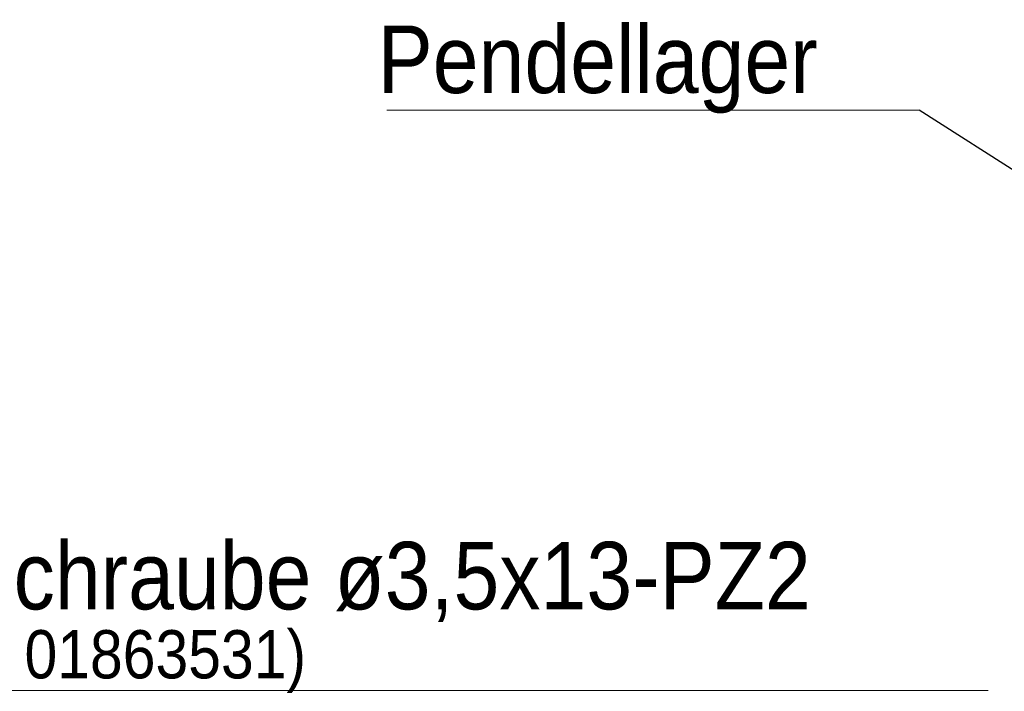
# Model space of a CAD drawing. Header units: millimetres. Extents: x 0 to 594, y 0 to 420.
# Tile 20 of 73: x 162 to 213, y 52 to 87. Entities that reach past the tile are written whole.
import ezdxf

# ---------------------------------------------------------------- set-up
doc = ezdxf.new("R2010")
doc.units = ezdxf.units.MM
doc.linetypes.add('SLD-Durchgehend', pattern=[0])
doc.styles.add('SLDTEXTSTYLE0', font='GOTHIC.TTF', dxfattribs={"width": 0.913})
doc.styles.get("Standard").update_dxf_attribs({"font": 'GOTHIC.TTF'})
doc.dimstyles.new('SLDDIMSTYLE3', dxfattribs={"dimtxt": 0.18, "dimasz": 0.62, "dimexe": 0, "dimexo": 0.0625, "dimgap": 0, "dimtad": 0, "dimtih": 1, "dimtoh": 1, "dimdec": 0, "dimrnd": 1e-09, "dimzin": 0, "dimdsep": 46, "dimtxsty": 'STANDARD', "dimblk1": 'DOT', "dimblk2": 'DOT', "dimsah": 1, "dimcen": 0.09, "dimadec": 0, "dimazin": 0, "dimtfac": 0.62, "dimtdec": 0, "dimtofl": 0, "dimtmove": 0, "dimatfit": 3, "dimldrblk": 'DOT', "dimfxl": 1, "dimfrac": 2, "dimtolj": 1, "dimtzin": 0, "dimarcsym": 0})

# ---------------------------------------------------------------- blocks, each defined once
blk = doc.blocks.new('SW_NOTE_0_17')
at = {"color": 0, "linetype": 'SLD-Durchgehend', "lineweight": 0}
for p, q in [((-0.002, -7.757), (70.477, -7.757)), ((70.477, -7.757), (-0.002, -7.757)), ((-0.002, -7.757), (70.477, -7.757)), ((70.477, -7.757), (-0.002, -7.757)), ((-0.002, -7.757), (70.477, -7.757)), ((70.477, -7.757), (-0.002, -7.757))]:
    blk.add_line(p, q, dxfattribs=at)
at = {"color": 0, "linetype": 'Continuous', "lineweight": 0, "attachment_point": 1, "style": 'SLDTEXTSTYLE0'}
for s, insert, char_height in [('min. 4x ', (0, 4.471), 3.5), ('Senkkopfschraube ø3,5x13-PZ2 ', (0, -0.055), 3.5), ('(Würth Art.Nr.: 01863531)', (0, -4.632), 2.5)]:
    blk.add_mtext(s, dxfattribs=dict(at, insert=insert, char_height=char_height))
blk = doc.blocks.new('SW_NOTE_0_18')
at = {"color": 0, "linetype": 'SLD-Durchgehend', "lineweight": 0}
blk.add_line((-27.602, 0), (0, 0), dxfattribs=at)
at = {"color": 0, "linetype": 'Continuous', "lineweight": 0, "insert": (-28.078, 4.382), "char_height": 3.5, "attachment_point": 1, "style": 'SLDTEXTSTYLE0'}
blk.add_mtext('Pendellager', dxfattribs=at)
blk = doc.blocks.new('_Dot')
at = {"color": 0, "linetype": 'ByBlock', "lineweight": -2}
blk.add_line((-0.5, 0), (-1, 0), dxfattribs=at)
at = {"color": 0, "linetype": 'ByBlock', "const_width": 0.5}
blk.add_lwpolyline([(-0.25, 0, 1), (0.25, 0, 1)], format="xyb", close=True, dxfattribs=at)

msp = doc.modelspace()

# ---------------------------------------------------------------- block references
at = {"color": 150, "linetype": 'Continuous', "lineweight": 0}
msp.add_blockref('SW_NOTE_0_18', (208.795955, 82.57108), dxfattribs=at)
at = {"color": 7, "linetype": 'Continuous', "lineweight": 0}
msp.add_blockref('SW_NOTE_0_17', (141.888956, 60.249552), dxfattribs=at)

# ---------------------------------------------------------------- leaders
at = {"color": 150, "linetype": 'Continuous', "lineweight": 0}
msp.add_leader([(220.879311, 74.841111), (208.795955, 82.57108)], dimstyle='SLDDIMSTYLE3', dxfattribs=at)

doc.saveas('drawing.dxf')
